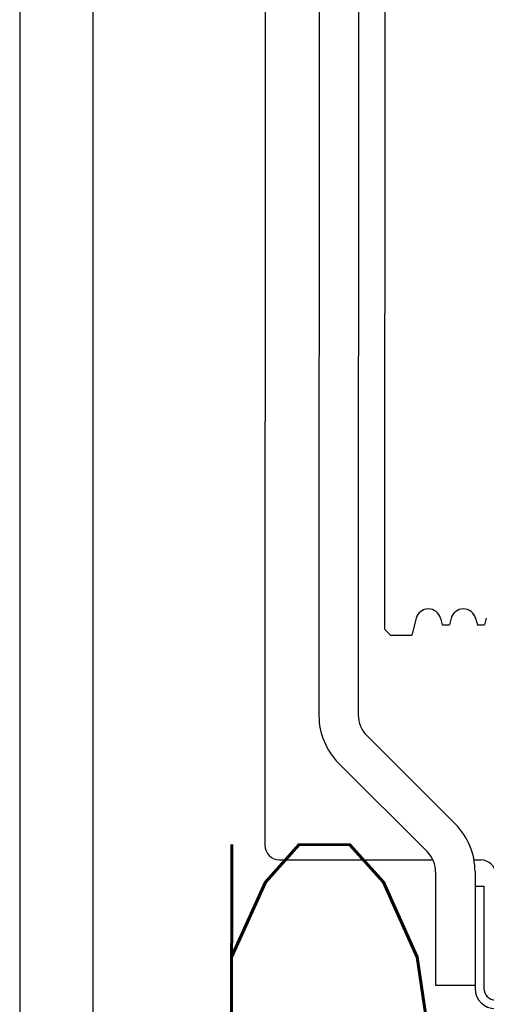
# Model space of a CAD drawing. Header units: millimetres. Extents: x -8838 to 31257, y -6224 to 3754.
# Tile 34 of 205: x -1260 to -1244, y -5055 to -5021. Entities that reach past the tile are written whole.
import ezdxf

# ---------------------------------------------------------------- set-up
doc = ezdxf.new("R2010")
doc.units = ezdxf.units.MM
doc.header["$LTSCALE"] = 10
doc.header["$MEASUREMENT"] = 0
doc.linetypes.add('rzut 2 pietra$0$ArchiTECH.PC Solid Line Type', pattern=[0])
doc.linetypes.add('SUFIT_2 PIETRO$0$ArchiTECH.PC Solid Line Type', pattern=[0])
doc.layers.add('_Etap_5_opis', color=7, linetype='CONTINUOUS', lineweight=30)
doc.layers.add('IS_ARCH', color=254, linetype='CONTINUOUS', lineweight=18)
doc.layers.add('SUFIT_2 PIETRO$0$WINDA', color=254, linetype='CONTINUOUS')
doc.styles.add('romans1', font='simplex.shx', dxfattribs={"width": 0.8})

msp = doc.modelspace()

# ---------------------------------------------------------------- linework, layer by layer
at = {"layer": 'IS_ARCH', "linetype": 'rzut 2 pietra$0$ArchiTECH.PC Solid Line Type'}
for p, q in [((-1259.702, -4868.444), (-1259.723, -5078.444)), ((-1259.702, -4868.444), (-1259.723, -5078.444)), ((-1259.702, -4868.444), (-1259.723, -5078.444)), ((-1257.202, -4868.445), (-1257.223, -5080.945)), ((-1257.202, -4868.445), (-1257.223, -5080.945)), ((-1257.202, -4868.445), (-1257.223, -5080.945)), ((-1251.315, -4993.146), (-1251.32, -5049.746)), ((-1251.315, -4993.146), (-1251.32, -5049.746)), ((-1251.315, -4993.146), (-1251.32, -5049.746)), ((-1249.465, -4997.588), (-1249.47, -5045.303)), ((-1249.465, -4997.588), (-1249.47, -5045.303)), ((-1249.465, -4997.588), (-1249.47, -5045.303)), ((-1248.115, -4997.608), (-1248.12, -5045.283)), ((-1248.115, -4997.608), (-1248.12, -5045.283)), ((-1248.115, -4997.608), (-1248.12, -5045.283)), ((-1247.215, -5000.546), (-1247.22, -5042.346)), ((-1247.215, -5000.546), (-1247.22, -5042.346)), ((-1247.215, -5000.546), (-1247.22, -5042.346)), ((-1246.135, -5041.965), (-1246.291, -5042.546)), ((-1246.135, -5041.965), (-1246.291, -5042.546)), ((-1246.135, -5041.965), (-1246.291, -5042.546)), ((-1245.304, -5041.965), (-1245.242, -5042.196)), ((-1245.304, -5041.965), (-1245.242, -5042.196)), ((-1245.304, -5041.965), (-1245.242, -5042.196)), ((-1244.935, -5041.965), (-1244.997, -5042.196)), ((-1244.935, -5041.965), (-1244.997, -5042.196)), ((-1244.935, -5041.965), (-1244.997, -5042.196)), ((-1244.104, -5041.965), (-1244.042, -5042.196)), ((-1244.104, -5041.965), (-1244.042, -5042.196)), ((-1244.104, -5041.965), (-1244.042, -5042.196)), ((-1243.735, -5041.965), (-1243.797, -5042.196)), ((-1243.735, -5041.965), (-1243.797, -5042.196)), ((-1243.735, -5041.965), (-1243.797, -5042.196)), ((-1245.242, -5042.196), (-1244.997, -5042.196)), ((-1245.242, -5042.196), (-1244.997, -5042.196)), ((-1245.242, -5042.196), (-1244.997, -5042.196)), ((-1244.042, -5042.196), (-1243.797, -5042.196)), ((-1244.042, -5042.196), (-1243.797, -5042.196)), ((-1244.042, -5042.196), (-1243.797, -5042.196)), ((-1247.22, -5042.346), (-1247.02, -5042.546)), ((-1247.22, -5042.346), (-1247.02, -5042.546)), ((-1247.22, -5042.346), (-1247.02, -5042.546)), ((-1247.02, -5042.546), (-1246.291, -5042.546)), ((-1247.02, -5042.546), (-1246.291, -5042.546)), ((-1247.02, -5042.546), (-1246.291, -5042.546)), ((-1247.827, -5045.99), (-1244.794, -5049.024)), ((-1247.827, -5045.99), (-1244.794, -5049.024)), ((-1247.827, -5045.99), (-1244.794, -5049.024)), ((-1248.796, -5046.93), (-1245.763, -5049.964)), ((-1248.796, -5046.93), (-1245.763, -5049.964)), ((-1248.796, -5046.93), (-1245.763, -5049.964)), ((-1250.82, -5050.246), (-1245.565, -5050.246)), ((-1250.82, -5050.246), (-1245.565, -5050.246)), ((-1250.82, -5050.246), (-1245.565, -5050.246)), ((-1244.156, -5050.246), (-1243.92, -5050.246)), ((-1244.156, -5050.246), (-1243.92, -5050.246)), ((-1244.156, -5050.246), (-1243.92, -5050.246)), ((-1245.47, -5050.671), (-1245.471, -5054.546)), ((-1245.47, -5050.671), (-1245.471, -5054.546)), ((-1245.47, -5050.671), (-1245.471, -5054.546)), ((-1244.12, -5050.65), (-1244.121, -5054.646)), ((-1244.12, -5050.65), (-1244.121, -5054.646)), ((-1244.12, -5050.65), (-1244.121, -5054.646)), ((-1244.12, -5051.146), (-1243.82, -5051.146)), ((-1244.12, -5051.146), (-1243.82, -5051.146)), ((-1244.12, -5051.146), (-1243.82, -5051.146)), ((-1243.82, -5051.146), (-1243.821, -5054.646)), ((-1243.82, -5051.146), (-1243.821, -5054.646)), ((-1243.82, -5051.146), (-1243.821, -5054.646)), ((-1245.471, -5054.546), (-1244.121, -5054.546)), ((-1245.471, -5054.546), (-1244.121, -5054.546)), ((-1245.471, -5054.546), (-1244.121, -5054.546))]:
    msp.add_line(p, q, dxfattribs=at)
for centre, radius, start, end in [((-1245.72, -5042.076), 0.43, 90, 164.9944), ((-1245.72, -5042.076), 0.43, 14.9944, 90), ((-1244.52, -5042.076), 0.43, 90, 164.9944), ((-1244.52, -5042.076), 0.43, 14.9944, 90), ((-1247.17, -5045.304), 2.3, 179.9944, 224.9944), ((-1247.12, -5045.283), 1, 180, 224.9944), ((-1246.42, -5050.65), 2.3, 359.9944, 44.9944), ((-1250.82, -5049.746), 0.5, 180, 270), ((-1246.47, -5050.671), 1, 0, 44.9944), ((-1243.92, -5050.746), 0.5, 0, 90), ((-1243.421, -5054.646), 0.7, 180, 270), ((-1243.421, -5054.646), 0.4, 180, 270)]:
    msp.add_arc(centre, radius, start, end, dxfattribs=at)
at = {"layer": 'SUFIT_2 PIETRO$0$WINDA', "linetype": 'SUFIT_2 PIETRO$0$ArchiTECH.PC Solid Line Type'}
for p, q in [((-1259.702, -4868.444), (-1259.723, -5078.444)), ((-1259.702, -4868.444), (-1259.723, -5078.444)), ((-1259.702, -4868.444), (-1259.723, -5078.444)), ((-1257.202, -4868.445), (-1257.223, -5080.945)), ((-1257.202, -4868.445), (-1257.223, -5080.945)), ((-1257.202, -4868.445), (-1257.223, -5080.945)), ((-1251.315, -4993.146), (-1251.32, -5049.746)), ((-1251.315, -4993.146), (-1251.32, -5049.746)), ((-1251.315, -4993.146), (-1251.32, -5049.746)), ((-1249.465, -4997.588), (-1249.47, -5045.303)), ((-1249.465, -4997.588), (-1249.47, -5045.303)), ((-1249.465, -4997.588), (-1249.47, -5045.303)), ((-1248.115, -4997.608), (-1248.12, -5045.283)), ((-1248.115, -4997.608), (-1248.12, -5045.283)), ((-1248.115, -4997.608), (-1248.12, -5045.283)), ((-1247.215, -5000.546), (-1247.22, -5042.346)), ((-1247.215, -5000.546), (-1247.22, -5042.346)), ((-1247.215, -5000.546), (-1247.22, -5042.346)), ((-1246.135, -5041.965), (-1246.291, -5042.546)), ((-1246.135, -5041.965), (-1246.291, -5042.546)), ((-1246.135, -5041.965), (-1246.291, -5042.546)), ((-1245.304, -5041.965), (-1245.242, -5042.196)), ((-1245.304, -5041.965), (-1245.242, -5042.196)), ((-1245.304, -5041.965), (-1245.242, -5042.196)), ((-1244.935, -5041.965), (-1244.997, -5042.196)), ((-1244.935, -5041.965), (-1244.997, -5042.196)), ((-1244.935, -5041.965), (-1244.997, -5042.196)), ((-1244.104, -5041.965), (-1244.042, -5042.196)), ((-1244.104, -5041.965), (-1244.042, -5042.196)), ((-1244.104, -5041.965), (-1244.042, -5042.196)), ((-1243.735, -5041.965), (-1243.797, -5042.196)), ((-1243.735, -5041.965), (-1243.797, -5042.196)), ((-1243.735, -5041.965), (-1243.797, -5042.196)), ((-1245.242, -5042.196), (-1244.997, -5042.196)), ((-1245.242, -5042.196), (-1244.997, -5042.196)), ((-1245.242, -5042.196), (-1244.997, -5042.196)), ((-1244.042, -5042.196), (-1243.797, -5042.196)), ((-1244.042, -5042.196), (-1243.797, -5042.196)), ((-1244.042, -5042.196), (-1243.797, -5042.196)), ((-1247.22, -5042.346), (-1247.02, -5042.546)), ((-1247.22, -5042.346), (-1247.02, -5042.546)), ((-1247.22, -5042.346), (-1247.02, -5042.546)), ((-1247.02, -5042.546), (-1246.291, -5042.546)), ((-1247.02, -5042.546), (-1246.291, -5042.546)), ((-1247.02, -5042.546), (-1246.291, -5042.546)), ((-1247.827, -5045.99), (-1244.794, -5049.024)), ((-1247.827, -5045.99), (-1244.794, -5049.024)), ((-1247.827, -5045.99), (-1244.794, -5049.024)), ((-1248.796, -5046.93), (-1245.763, -5049.964)), ((-1248.796, -5046.93), (-1245.763, -5049.964)), ((-1248.796, -5046.93), (-1245.763, -5049.964)), ((-1250.82, -5050.246), (-1245.565, -5050.246)), ((-1250.82, -5050.246), (-1245.565, -5050.246)), ((-1250.82, -5050.246), (-1245.565, -5050.246)), ((-1244.156, -5050.246), (-1243.92, -5050.246)), ((-1244.156, -5050.246), (-1243.92, -5050.246)), ((-1244.156, -5050.246), (-1243.92, -5050.246)), ((-1245.47, -5050.671), (-1245.471, -5054.546)), ((-1245.47, -5050.671), (-1245.471, -5054.546)), ((-1245.47, -5050.671), (-1245.471, -5054.546)), ((-1244.12, -5050.65), (-1244.121, -5054.646)), ((-1244.12, -5050.65), (-1244.121, -5054.646)), ((-1244.12, -5050.65), (-1244.121, -5054.646)), ((-1244.12, -5051.146), (-1243.82, -5051.146)), ((-1244.12, -5051.146), (-1243.82, -5051.146)), ((-1244.12, -5051.146), (-1243.82, -5051.146)), ((-1243.82, -5051.146), (-1243.821, -5054.646)), ((-1243.82, -5051.146), (-1243.821, -5054.646)), ((-1243.82, -5051.146), (-1243.821, -5054.646)), ((-1245.471, -5054.546), (-1244.121, -5054.546)), ((-1245.471, -5054.546), (-1244.121, -5054.546)), ((-1245.471, -5054.546), (-1244.121, -5054.546))]:
    msp.add_line(p, q, dxfattribs=at)
for centre, radius, start, end in [((-1245.72, -5042.076), 0.43, 90, 164.9944), ((-1245.72, -5042.076), 0.43, 14.9944, 90), ((-1244.52, -5042.076), 0.43, 90, 164.9944), ((-1244.52, -5042.076), 0.43, 14.9944, 90), ((-1247.17, -5045.304), 2.3, 179.9944, 224.9944), ((-1247.12, -5045.283), 1, 180, 224.9944), ((-1246.42, -5050.65), 2.3, 359.9944, 44.9944), ((-1250.82, -5049.746), 0.5, 180, 270), ((-1246.47, -5050.671), 1, 0, 44.9944), ((-1243.92, -5050.746), 0.5, 0, 90), ((-1243.421, -5054.646), 0.7, 180, 270), ((-1243.421, -5054.646), 0.4, 180, 270)]:
    msp.add_arc(centre, radius, start, end, dxfattribs=at)

# ---------------------------------------------------------------- texts
at = {"layer": '_Etap_5_opis', "style": 'romans1', "width": 0.5}
msp.add_text('proj.JW w nowej', height=27, rotation=359.9189, dxfattribs=at).set_placement((-1254.799, -5067.717))

doc.saveas('drawing.dxf')
